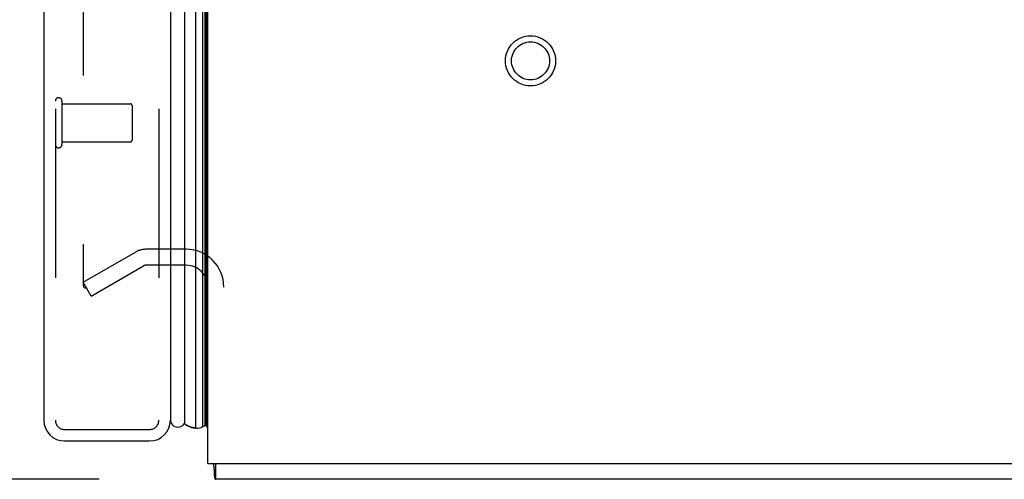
# Model space of a CAD drawing. Header units: inches. Extents: x 0 to 200, y 0 to 129.
# Tile 239 of 256: x 105.74 to 112.16, y 34.19 to 37.18. Entities that reach past the tile are written whole.
import ezdxf

# ---------------------------------------------------------------- set-up
doc = ezdxf.new("R2010")
doc.units = ezdxf.units.IN
doc.header["$LTSCALE"] = 11
doc.header["$MEASUREMENT"] = 0
doc.linetypes.add('HIDDEN', pattern=[0.2, 0.1, -0.1])
doc.layers.get('0').update_dxf_attribs({"linetype": 'CONTINUOUS'})
for name, color, linetype in [('DEFAULT_2', 8, 'HIDDEN'), ('DIMENSIONS', 7, 'CONTINUOUS'), ('LEFTHAND_DOOR_ASSEMBLY', 7, 'CONTINUOUS'), ('RIGHTHAND_DOOR_ASSEMBLY', 7, 'CONTINUOUS')]:
    doc.layers.add(name, color=color, linetype=linetype)
doc.styles.get("Standard").update_dxf_attribs({"font": 'arial.ttf'})
doc.dimstyles.new('DIMSTYLE_1', dxfattribs={"dimtxt": 0.882353, "dimasz": 1.176471, "dimexe": 0.09, "dimexo": 0.07, "dimgap": 0.0375, "dimtad": 0, "dimtih": 1, "dimtoh": 1, "dimzin": 4, "dimdsep": 46, "dimtxsty": 'Standard', "dimblk": '_FILLED', "dimblk1": '_FILLED', "dimblk2": '_FILLED', "dimcen": 0.09, "dimadec": 3, "dimazin": 1, "dimtfac": 1, "dimtdec": 3, "dimtofl": 0, "dimtmove": 0, "dimatfit": 3, "dimldrblk": '_FILLED', "dimfxl": 0, "dimtolj": 1, "dimtzin": 4, "dimarcsym": 0})

# ---------------------------------------------------------------- blocks, each defined once
blk = doc.blocks.new('_FILLED')
at = {"color": 0, "linetype": 'ByBlock'}
blk.add_solid([(0, 0), (-1, 0.2), (-1, -0.2)], dxfattribs=at)
blk = doc.blocks.new('*D12')
at = {"layer": 'DIMENSIONS', "color": 2, "linetype": 'Continuous'}
for p, q in [((106.2444, 94.1858), (101.7828, 94.1858)), ((102.8416, 94.1858), (102.8416, 65.0682)), ((102.8416, 34.1858), (102.8416, 63.3034)), ((106.2554, 34.1858), (101.7828, 34.1858))]:
    blk.add_line(p, q, dxfattribs=at)
at = {"layer": 'DIMENSIONS', "color": 2, "linetype": 'Continuous', "xscale": 1.1764705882, "yscale": 1.1764705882, "zscale": 1.1764705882}
for p, rotation in [((102.8416, 94.1858), 90), ((102.8416, 34.1858), 270)]:
    blk.add_blockref('_FILLED', p, dxfattribs=dict(at, rotation=rotation))
at = {"layer": 'DIMENSIONS', "color": 2, "linetype": 'Continuous', "insert": (102.8416, 64.627), "char_height": 0.88235, "width": 3.083315, "attachment_point": 2, "line_spacing_factor": 0.9}
blk.add_mtext('60.00', dxfattribs=at)

msp = doc.modelspace()

# ---------------------------------------------------------------- linework, layer by layer
at = {"color": 3, "linetype": 'Continuous'}
for q in [(106.9639, 94.0818), (118.9639, 34.2898)]:
    msp.add_line((106.9639, 34.2898), q, dxfattribs=at)
at = {"color": 7, "linetype": 'Continuous'}
for p, q in [((107.0159, 34.1858), (107.0159, 34.2898)), ((107.004, 34.2416), (107.0047, 34.2253)), ((118.9119, 34.1858), (107.0159, 34.1858))]:
    msp.add_line(p, q, dxfattribs=at)
for points in [[(106.9975, 34.2898), (106.9986, 34.2862), (106.9998, 34.2811), (107.0008, 34.2756), (107.0016, 34.2701), (107.0023, 34.2645), (107.0029, 34.2588), (107.0033, 34.2531), (107.0037, 34.2473), (107.004, 34.2416)], [(107.0047, 34.2253), (107.0049, 34.2198), (107.0052, 34.2149), (107.0056, 34.2104), (107.006, 34.2064), (107.0064, 34.2028), (107.0069, 34.1997), (107.0075, 34.1969), (107.0083, 34.1941), (107.0091, 34.1916), (107.0101, 34.1897), (107.0112, 34.1882), (107.0123, 34.1871), (107.0135, 34.1863), (107.0147, 34.1859), (107.0159, 34.1858)]]:
    msp.add_lwpolyline(points, dxfattribs=at)
at = {"layer": 'DEFAULT_2', "color": 8, "linetype": 'HIDDEN'}
for p, q in [((106.1514, 92.9202), (106.1514, 35.4514)), ((106.1514, 35.4713), (106.4918, 35.6678)), ((106.8214, 35.6858), (106.5588, 35.6858)), ((106.2034, 35.3812), (106.5438, 35.5778)), ((106.8214, 35.5818), (106.5588, 35.5818)), ((106.2034, 35.3812), (106.1514, 35.4713))]:
    msp.add_line(p, q, dxfattribs=at)
for points in [[(106.1514, 35.4514), (106.1515, 35.4491), (106.1518, 35.4469), (106.1524, 35.4447), (106.1532, 35.4426), (106.1541, 35.4406)], [(106.1687, 35.4314), (106.167, 35.4315), (106.165, 35.4318), (106.1632, 35.4324), (106.1613, 35.4333), (106.1596, 35.4343), (106.158, 35.4356), (106.1566, 35.4371), (106.1552, 35.4388), (106.1541, 35.4406)], [(106.1765, 35.4335), (106.1747, 35.4326), (106.1728, 35.4319), (106.1709, 35.4315), (106.1689, 35.4314), (106.1687, 35.4314)]]:
    msp.add_lwpolyline(points, dxfattribs=at)
for radius in [0.1635, 0.124]:
    msp.add_circle((109.0679, 36.9148), radius, dxfattribs=at)
for centre, radius, start, end in [((106.5588, 35.5518), 0.134, 90, 120), ((106.8214, 35.4393), 0.2465, 0, 90), ((106.5588, 35.5518), 0.03, 90, 120), ((106.8214, 35.4393), 0.1425, 0, 90)]:
    msp.add_arc(centre, radius, start, end, dxfattribs=at)
at = {"layer": 'LEFTHAND_DOOR_ASSEMBLY', "color": 8, "linetype": 'HIDDEN'}
for p, q in [((105.9689, 93.8008), (105.9689, 34.5708)), ((106.6439, 93.8008), (106.6439, 34.5708)), ((106.0289, 34.5108), (106.5839, 34.5108))]:
    msp.add_line(p, q, dxfattribs=at)
for centre, start, end in [((106.0289, 34.5708), 180, 270), ((106.5839, 34.5708), 270, 360)]:
    msp.add_arc(centre, 0.06, start, end, dxfattribs=at)
at = {"layer": 'RIGHTHAND_DOOR_ASSEMBLY', "color": 7, "linetype": 'Continuous'}
for p, q in [((106.811, 93.8228), (106.811, 34.5488)), ((106.8862, 34.5204), (106.8862, 93.8512)), ((106.9296, 93.8422), (106.9296, 34.5294)), ((106.9433, 93.8355), (106.9433, 34.5361)), ((106.952, 93.8331), (106.952, 34.5385)), ((106.964, 34.5177), (106.952, 34.5385))]:
    msp.add_line(p, q, dxfattribs=at)
at = {"layer": 'RIGHTHAND_DOOR_ASSEMBLY', "color": 3, "linetype": 'Continuous'}
for p, q in [((105.8939, 93.8008), (105.8939, 34.5708)), ((106.7189, 93.8008), (106.7189, 34.5708)), ((106.0289, 34.4358), (106.5839, 34.4358))]:
    msp.add_line(p, q, dxfattribs=at)
at = {"layer": 'RIGHTHAND_DOOR_ASSEMBLY', "color": 8, "linetype": 'HIDDEN'}
for p, q in [((105.9689, 93.8008), (105.9689, 34.5708)), ((106.6439, 93.8008), (106.6439, 34.5708)), ((106.0119, 36.6528), (106.0119, 36.3688)), ((106.0119, 36.6348), (106.4589, 36.6348)), ((106.4689, 36.6248), (106.4689, 36.3968)), ((106.0119, 36.3868), (106.4589, 36.3868)), ((106.0289, 34.5108), (106.5839, 34.5108))]:
    msp.add_line(p, q, dxfattribs=at)
at = {"layer": 'RIGHTHAND_DOOR_ASSEMBLY', "color": 7, "linetype": 'Continuous'}
for points in [[(106.8862, 34.5204), (106.8784, 34.5207), (106.8706, 34.5216), (106.8629, 34.5231), (106.8552, 34.5251), (106.8476, 34.5277), (106.84, 34.5308), (106.8326, 34.5345), (106.8253, 34.5387), (106.8181, 34.5435), (106.811, 34.5488)], [(106.9433, 34.5361), (106.9399, 34.5343), (106.9365, 34.5325), (106.9331, 34.5309), (106.9296, 34.5294)]]:
    msp.add_lwpolyline(points, dxfattribs=at)
at = {"layer": 'RIGHTHAND_DOOR_ASSEMBLY', "color": 8, "linetype": 'HIDDEN'}
for centre, radius, start, end in [((105.9904, 36.6528), 0.0215, 0, 180), ((106.4589, 36.6248), 0.01, 0, 90), ((105.9904, 36.3688), 0.0215, 180, 360), ((106.4589, 36.3968), 0.01, 270, 360), ((106.0289, 34.5708), 0.06, 180, 270), ((106.5839, 34.5708), 0.06, 270, 360)]:
    msp.add_arc(centre, radius, start, end, dxfattribs=at)
at = {"layer": 'RIGHTHAND_DOOR_ASSEMBLY', "color": 3, "linetype": 'Continuous'}
for centre, start, end in [((106.0289, 34.5708), 180, 270), ((106.5839, 34.5708), 270, 360)]:
    msp.add_arc(centre, 0.135, start, end, dxfattribs=at)
at = {"layer": 'RIGHTHAND_DOOR_ASSEMBLY', "color": 7, "linetype": 'Continuous'}
for centre, radius, start, end in [((106.7689, 34.5758), 0.05, 185.26172, 327.32819), ((106.8973, 34.5762), 0.0569, 258.71151, 304.56687), ((106.9399, 34.566), 0.03, 276.41204, 293.79784)]:
    msp.add_arc(centre, radius, start, end, dxfattribs=at)
for start_param, end_param in [(-3.608679, -3.143067), (-2.881148, -2.795492)]:
    msp.add_ellipse((106.8865, 34.7854), major_axis=(0, 0.265), ratio=0.632157, start_param=start_param, end_param=end_param, dxfattribs=at)

# ---------------------------------------------------------------- dimensions: what is measured, and where the dimension line sits
at = {"layer": 'DIMENSIONS', "color": 2, "linetype": 'Continuous'}
dim = msp.add_linear_dim(base=(102.8416, 94.1858), p1=(106.3254, 34.1858), p2=(106.3144, 94.1858), angle=90, dimstyle='DIMSTYLE_1', dxfattribs=at)
dim.commit()
dim.dimension.update_dxf_attribs({"geometry": '*D12', "text_midpoint": (102.8348, 64.1809), "dimtype": 160})

doc.saveas('drawing.dxf')
